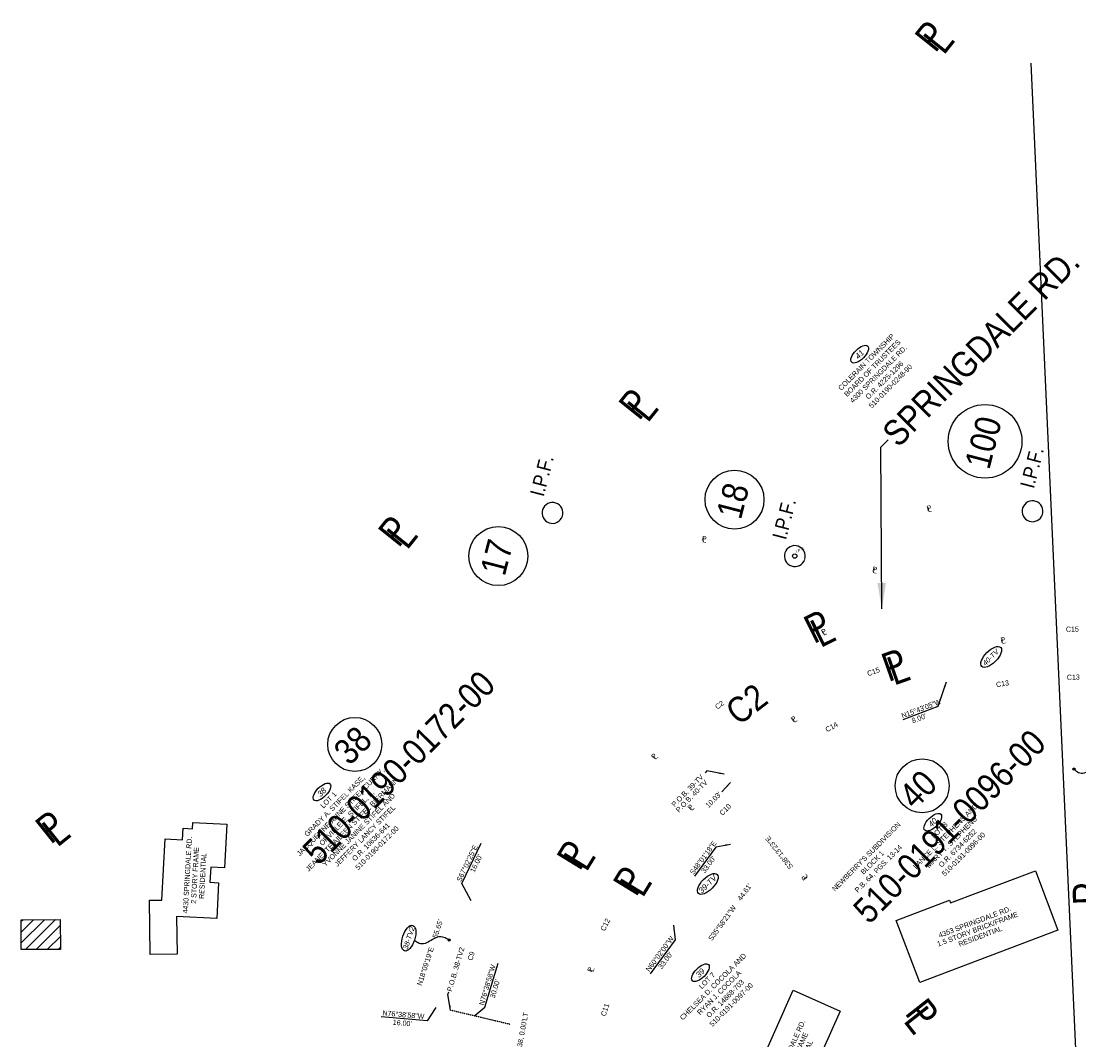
# Model space of a CAD drawing. Header units: feet. Extents: x 1337942 to 1371443, y 457715 to 485384.
# Tile 8 of 14: x 1369912 to 1370429, y 460253 to 460751. Entities that reach past the tile are written whole.
import ezdxf
from ezdxf.enums import TextEntityAlignment as Align

# ---------------------------------------------------------------- set-up
doc = ezdxf.new("R2010")
doc.units = ezdxf.units.FT
doc.header["$MEASUREMENT"] = 0
doc.linetypes.add('OhDOT_USTN5', pattern=[0.11, 0.055, -0.055])
for name, color, linetype in [('BD_X_Building', 130, 'Continuous'), ('BD_X_Hatch', 247, 'Continuous'), ('BD_X_Text', 134, 'Continuous'), ('DV_F_Lot_line', 94, 'OhDOT_USTN5'), ('RW_P_Text-Boundary', 20, 'Continuous'), ('RW_P_Text-Parcel', 140, 'Continuous'), ('RW_X_Text-CLplat', 30, 'Continuous'), ('RW_X_Text-PropMap', 10, 'Continuous'), ('SC_Scratch10', 7, 'Continuous'), ('TEXT', 7, 'Continuous')]:
    doc.layers.add(name, color=color, linetype=linetype)
doc.styles.add('Slanted', font='font31.shx', dxfattribs={"height": 0.1})
doc.styles.get("Standard").update_dxf_attribs({"font": 'font31.shx'})
doc.styles.add('Style-font31', font='font31.shx')
doc.styles.add('Text - CenterTop 0.14 Italic', font='ariali.ttf', dxfattribs={"height": 0.14})
doc.dimstyles.new('COEC', dxfattribs={"dimscale": 13.9, "dimtxt": 0.18, "dimasz": 0.18, "dimexe": 0.18, "dimexo": 0.0625, "dimgap": 0.09, "dimtad": 1, "dimzin": 0, "dimdsep": 46, "dimtxsty": 'Standard', "dimcen": 0.09, "dimclrd": 256, "dimclre": 256, "dimclrt": 256, "dimaunit": 1, "dimadec": 4, "dimazin": 0, "dimtfac": 1, "dimtofl": 0, "dimtmove": 0, "dimatfit": 3, "dimfxl": 1, "dimtolj": 1, "dimtzin": 0, "dimlwd": -1, "dimlwe": -1, "dimarcsym": 0})

msp = doc.modelspace()

# ---------------------------------------------------------------- hatches: boundary and pattern name
at = {"layer": 'BD_X_Hatch'}
h = msp.add_hatch(dxfattribs=at)
h.set_pattern_fill('ANSI31', color=256, scale=30)
h.paths.add_polyline_path([(1369931.121, 460311.853), (1369911.998, 460311.786), (1369912.049, 460297.186), (1369931.173, 460297.253)])

# ---------------------------------------------------------------- linework, layer by layer
at = {"layer": 'BD_X_Building', "flags": 128}
for points in [[(1369975.083, 460294.852), (1369974.773, 460321.33), (1369980.686, 460321.399), (1369982.298, 460351.367), (1369990.879, 460350.905), (1369991.181, 460356.509), (1369995.667, 460356.268), (1369995.833, 460359.363), (1370012.438, 460358.469), (1370011.29, 460337.13), (1370004.613, 460337.489), (1370004.215, 460330.085), (1370008.475, 460329.856), (1370007.536, 460312.406), (1369987.947, 460313.46), (1369988.163, 460295.005)], [(1370351.026, 460281.178), (1370339.571, 460311.464), (1370365.638, 460321.323), (1370366.124, 460320.039), (1370407.636, 460335.74), (1370418.605, 460306.739)]]:
    msp.add_lwpolyline(points, close=True, dxfattribs=at)
at = {"layer": 'BD_X_Building'}
for points in [[(1369931.173, 460297.253), (1369912.049, 460297.186), (1369911.998, 460311.786), (1369931.121, 460311.853)], [(1370287.099, 460211.024), (1370264.217, 460221.254), (1370289.288, 460277.331), (1370312.17, 460267.101)]]:
    msp.add_lwpolyline(points, close=True, dxfattribs=at)
at = {"layer": 'DV_F_Lot_line'}
msp.add_line((1370121.861, 460267.69), (1370151.05, 460260.763), dxfattribs=at)
at = {"layer": 'RW_P_Text-Parcel', "const_width": 0.525}
for points in [[(1370426.336, 460385.652, 1), (1370426.551, 460385.173, 1)], [(1370120.988, 460302.142, 1), (1370121.203, 460301.664, 1)]]:
    msp.add_lwpolyline(points, format="xyb", close=True, dxfattribs=at)
at = {"layer": 'RW_P_Text-Parcel'}
for centre, radius in [((1370290.012, 460489.49, 892.573), 1.05), ((1370426.443, 460385.413), 0.525), ((1370121.096, 460301.903), 0.525)]:
    msp.add_circle(centre, radius, dxfattribs=at)
for centre, major_axis, ratio in [((1370321.725, 460588.143, -921.209), (3.916, 3.951), 0.4566996), ((1370385.994, 460440.216, -921.209), (4.616, 4.657), 0.4567071), ((1370058.973, 460374.255, -921.209), (3.916, 3.951), 0.4566996), ((1370357.447, 460359.45, -921.209), (3.916, 3.951), 0.4566996), ((1370247.508, 460329.293, -921.209), (4.616, 4.657), 0.4567071), ((1370101.35, 460302.821), (2.043, 6.23), 0.4567071), ((1370243.904, 460285.937, -921.209), (3.916, 3.951), 0.4566996)]:
    msp.add_ellipse(centre, major_axis=major_axis, ratio=ratio, dxfattribs=at)
for points in [[(1370443.307, 460384.296), (1370442.87, 460384.61), (1370441.757, 460385.413), (1370439.685, 460386.302), (1370436.983, 460385.969), (1370434.424, 460384.605), (1370431.732, 460383.263), (1370428.541, 460383.189), (1370427.247, 460384.56), (1370426.625, 460385.22), (1370426.564, 460385.284), (1370426.504, 460385.349), (1370426.443, 460385.413)], [(1370121.096, 460301.903), (1370120.639, 460302.188), (1370119.474, 460302.915), (1370117.347, 460303.662), (1370114.674, 460303.149), (1370112.212, 460301.616), (1370109.616, 460300.098), (1370106.437, 460299.809), (1370105.054, 460301.091), (1370104.389, 460301.708), (1370104.325, 460301.768), (1370104.26, 460301.828), (1370104.195, 460301.888)]]:
    msp.add_open_spline(points, degree=3, knots=[0, 0, 0, 0, 1.3481612, 3.4385743, 5.4475307, 7.9042172, 10.6469584, 12.998967, 15.1777723, 15.1777723, 15.1777723, 15.3896935, 15.3896935, 15.3896935, 15.3896935], dxfattribs=at)
at = {"layer": 'RW_X_Text-CLplat'}
for centre, radius in [((1370382.965, 460545.548), 18), ((1370260.561, 460517.084), 14.4), ((1370145.173, 460489.462), 14.4)]:
    msp.add_circle(centre, radius, dxfattribs=at)
for centre in [(1370406.184, 460511.386, 888.885), (1370171.616, 460510.566, 900.355), (1370290.012, 460489.49, 892.573)]:
    msp.add_arc(centre, 5.1, 342.05368, 341.05368, dxfattribs=at)
at = {"layer": 'RW_X_Text-PropMap'}
for centre in [(1370075.015, 460397.452), (1370352.257, 460377.228)]:
    msp.add_circle(centre, 13.2, dxfattribs=at)
at = {"layer": 'SC_Scratch10', "color": 30}
msp.add_line((1370405.404, 460730.334), (1370427.888, 460230.84), dxfattribs=at)
at = {"layer": 'TEXT'}
msp.add_line((1370255.584, 460382.896), (1370255.584, 460382.896), dxfattribs=at)

# ---------------------------------------------------------------- texts
at = {"layer": 'BD_X_Text', "char_height": 2.5, "attachment_point": 1, "line_spacing_factor": 0.9, "style": 'Slanted'}
for s, insert, rotation in [('\\A1;\\pxqc;{\\W0.9;4430 SPRINGDALE RD.\\P2 STORY FRAME\\PRESIDENTIAL}', (1369990.561, 460308.015), 86.92056), ('\\A1;\\pxqc;{\\W0.9;4353 SPRINGDALE RD.\\P1.5 STORY BRICK/FRAME\\PRESIDENTIAL}', (1370353.446, 460302.818), 20.71806), ('\\A1;\\pxqc;{\\W0.9;4421 SPRINGDALE RD.\\P2 STORY FRAME\\PRESIDENTIAL}', (1370274.815, 460222.554), 65.91169)]:
    msp.add_mtext_dynamic_manual_height_columns(s, width=51.46918, gutter_width=0.7, heights=[31.601], dxfattribs=dict(at, insert=insert, rotation=rotation))
at = {"layer": 'RW_P_Text-Boundary', "style": 'Style-font31'}
for s, rotation, p in [('C15', 0.88897, (1370422.488, 460452.488)), ('C15', 20.95639, (1370325.928, 460430.718)), ('C13', 9.14779, (1370388.563, 460425.408)), ('C13', 0.88897, (1370422.931, 460429.029)), ('C2', 37.75639, (1370252.215, 460414.416)), ('C14', 29.32217, (1370305.813, 460403.375)), ("10.03'", 45.4739, (1370247.859, 460366.245)), ('C10', 45.4739, (1370254.701, 460362.519)), ('S38°13\'23"E', 128.22306, (1370289.316, 460337.779)), ('S67°02\'25"E', 64.437, (1370126.849, 460330.096)), ("16.00'", 64.437, (1370133.463, 460334.62)), ('S35°58\'21"W    44.61\'', 54.02749, (1370249.557, 460301.254)), ('N18°09\'19"E     55.65\'', 71.84483, (1370107.65, 460279.392)), ('C12', 63.98364, (1370197.166, 460306.005)), ('C9', 71.84483, (1370132.371, 460291.578)), ('N76°38\'58"W', 73.49042, (1370138.047, 460269.781)), ("30.00'", 73.49042, (1370143.366, 460273.241)), ('C11', 72.60736, (1370197.544, 460264.421)), ('N76°38\'58"W', 355.18141, (1370088.434, 460265.037)), ("16.00'", 355.18141, (1370093.476, 460260.488))]:
    msp.add_text(s, height=2.5, rotation=rotation, dxfattribs=at).set_placement(p)
at = {"layer": 'RW_P_Text-Boundary', "style": 'Style-font31', "width": 0.9}
for s, rotation, p in [('N15°43\'05"W', 20.89278, (1370342.681, 460410.154)), ("8.00'", 20.89278, (1370347.7, 460407.753)), ('P.O.B. 39-TV', 45.53804, (1370231.299, 460366.691)), ('P.O.B. 40-TV', 45.53804, (1370233.362, 460364.027)), ('S48°01\'18"E', 53.58359, (1370240.521, 460333.606)), ("33.00'", 53.58359, (1370246.042, 460334.295)), ('N60°02\'00"W', 53.58359, (1370218.993, 460286.185)), ('P.O.B. 38-TV2', 73.5741, (1370122.344, 460276.505)), ("33.00'", 53.58359, (1370225.058, 460287.506))]:
    msp.add_text(s, height=2.5, rotation=rotation, dxfattribs=at).set_placement(p)
at = {"layer": 'RW_P_Text-Parcel', "style": 'Text - CenterTop 0.14 Italic'}
for s, height, rotation, p in [('41', 2.8, 45.25296, (1370322.622, 460587.06, -921.209)), ('40-TV', 2.5, 45.25271, (1370386.608, 460439.122)), ('38', 2.8, 45.2528, (1370059.871, 460373.172, -921.209)), ('40', 2.8, 45.25279, (1370358.344, 460358.368, -921.209)), ('39-TV', 2.8, 45.2529, (1370248.406, 460328.21, -921.209)), ('38-TV2', 2.5, 71.84486, (1370102.609, 460302.517)), ('39', 2.8, 45.2529, (1370244.802, 460284.854, -921.209))]:
    msp.add_text(s, height=height, rotation=rotation, dxfattribs=at).set_placement(p, align=Align.CENTER)
at = {"layer": 'RW_P_Text-Parcel', "style": 'Style-font31'}
for s, rotation, p in [('P', 13.03723, (1370354.745, 460511.459)), ('L', 13.03723, (1370355.236, 460510.887)), ('P', 349.88333, (1370244.402, 460496.944)), ('L', 349.88333, (1370244.746, 460496.325)), ('P', 349.89806, (1370327.731, 460481.954)), ('L', 349.89806, (1370328.008, 460481.274)), ('P', 25.94137, (1370303.657, 460450.995)), ('L', 25.94137, (1370304.247, 460450.585)), ('P', 8.32225, (1370390.711, 460447.136)), ('L', 8.32225, (1370391.233, 460446.637)), ('P', 33.99043, (1370289.169, 460408.219)), ('L', 33.99043, (1370289.855, 460407.995)), ('P', 46.37613, (1370221.346, 460390.008)), ('L', 46.37613, (1370222.052, 460389.893)), ('P', 46.0426, (1370239.144, 460365.063)), ('L', 46.0426, (1370239.862, 460364.987)), ('P', 128.22306, (1370296.379, 460332.231)), ('L', 128.22306, (1370296.556, 460332.847)), ('P', 69.26235, (1370190.848, 460285.975)), ('L', 69.26235, (1370191.537, 460286.188))]:
    msp.add_text(s, height=2.5, rotation=rotation, dxfattribs=at).set_placement(p)
at = {"layer": 'RW_P_Text-Parcel'}
msp.add_text('I.P.F.', height=1.4, rotation=24.62038, dxfattribs=at).set_placement((1370290.861, 460490.959, 892.573))
at = {"layer": 'RW_P_Text-Parcel', "char_height": 2.5, "attachment_point": 2, "style": 'Style-font31'}
for s, width, insert, rotation in [('COLERAIN TOWNSHIP\\PBOARD OF TRUSTEES\\P4300 SPRINGDALE RD.\\PO.R. 4225-1296\\P510-0190-0248-90', 82.96719, (1370324.026, 460585.141), 45.25296), ('LOT 1\\PGRADY A. STIFEL KASE,\\PJACQUELINE ANNE STIFEL CURRY,\\PORVILLE E. STIFEL, II,\\PJEANETTE AILEEN STIFEL BIERMANN,\\PYVONNE JANINE STIFEL AND\\PJEFFERY LANCY STIFEL\\PO.R. 10636-641\\P510-0190-0172-00', 82.96719, (1370061.275, 460371.253), 45.2528), ('LOT 8\\PLANCE L. STEPHENS AND\\PMARY T. STEPHENS\\PO.R. 6734-6252\\P510-0191-0096-00', 82.96719, (1370359.749, 460356.449), 45.25279), ("{\\W0.9;NEWBERRY'S SUBDIVISION\\PBLOCK 1\\PP.B. 64, PGS. 13-14}", 54.92455, (1370324.054, 460343.548), 45.25279), ('LOT 7\\PCHELSEA D. COCOLA AND\\PRYAN J. COCOLA\\PO.R. 14868-703\\P510-0191-0097-00', 82.96719, (1370246.206, 460282.935), 45.2529)]:
    msp.add_mtext_dynamic_manual_height_columns(s, width=width, gutter_width=50, heights=[55.93], dxfattribs=dict(at, insert=insert, rotation=rotation))
at = {"layer": 'RW_P_Text-Parcel', "insert": (1370149.166, 460223.609), "char_height": 2.5, "width": 48.89069, "attachment_point": 1, "rotation": 79.16306, "line_spacing_factor": 0.9, "style": 'Style-font31'}
msp.add_mtext("{\\W0.9;PC STA. 120+87.38, 0.00'LT}", dxfattribs=at)
at = {"layer": 'RW_X_Text-CLplat', "width": 0.9}
for s, p in [('100', (1370388.14, 460543.442)), ('18', (1370265.737, 460514.978)), ('17', (1370150.348, 460487.356))]:
    msp.add_text(s, height=12.5, rotation=75.51972, dxfattribs=at).set_placement(p, align=Align.CENTER)
for p in [(1370167.291, 460518.148, 900.355), (1370406.767, 460522.134, 888.885), (1370285.687, 460497.072, 892.573)]:
    msp.add_text('I.P.F.', height=7, rotation=75.51972, dxfattribs=at).set_placement(p)
at = {"layer": 'RW_X_Text-CLplat', "style": 'Style-font31', "width": 0.9}
msp.add_text('C2', height=12.5, rotation=37.75639, dxfattribs=at).set_placement((1370262.621, 460406.316))
at = {"layer": 'RW_X_Text-PropMap', "style": 'Style-font31', "width": 0.9}
for s, height, rotation, p in [('P', 14, 51.31889, (1370358.641, 460734.916)), ('L', 14, 51.31889, (1370362.798, 460733.883)), ('P', 14, 51.31889, (1370213.96, 460555.195)), ('L', 14, 51.31889, (1370218.118, 460554.161)), ('P', 14, 51.31889, (1370096.431, 460493.105)), ('L', 14, 51.31889, (1370100.588, 460492.071)), ('P', 14, 26.34019, (1370299.259, 460446.397)), ('L', 14, 26.34019, (1370302.508, 460444.461)), ('P', 14, 19.52553, (1370335.726, 460427.882)), ('L', 14, 19.52553, (1370338.449, 460426.129)), ('510-0190-0172-00', 12.5, 45.15667, (1370057.294, 460337.902)), ('38', 12.5, 45.15667, (1370072.512, 460386.718)), ('510-0191-0096-00', 12.5, 45.15667, (1370326.353, 460309.163)), ('40', 12.5, 45.15667, (1370348.701, 460365.266)), ('P', 14, 38.59806, (1369926.409, 460348.296)), ('L', 14, 38.59806, (1369929.671, 460346.888)), ('P', 14, 58.4909, (1370184.913, 460335.173)), ('L', 14, 58.4909, (1370188.185, 460334.733)), ('P', 14, 58.4909, (1370212.429, 460322.539)), ('L', 14, 58.4909, (1370215.701, 460322.099)), ('P', 14, 91.15639, (1370439.931, 460319.087)), ('P', 14, 308.22306, (1370343.383, 460266.047)), ('L', 14, 308.22306, (1370342.688, 460262.247))]:
    msp.add_text(s, height=height, rotation=rotation, dxfattribs=at).set_placement(p)
at = {"layer": 'RW_X_Text-PropMap', "insert": (1370331.735, 460550.924), "char_height": 12.5, "width": 239.24585, "attachment_point": 1, "rotation": 45.15667, "style": 'Style-font31'}
msp.add_mtext('{\\W0.9;SPRINGDALE RD.}', dxfattribs=at)

# ---------------------------------------------------------------- leaders
at = {"layer": 'RW_P_Text-Boundary'}
for points in [[(1370363.903, 460427.82), (1370359.926, 460416.031), (1370342.8, 460409.465)], [(1370255.504, 460382.992), (1370247.094, 460384.565), (1370246.167, 460383.62)], [(1370258.528, 460378.837), (1370254.355, 460374.312)], [(1370131.853, 460321.076), (1370127.373, 460329.498), (1370136.807, 460349.211)], [(1370258.518, 460348.642), (1370251.454, 460347.263), (1370240.994, 460333.09)], [(1370230.774, 460309.075), (1370231.539, 460301.919), (1370219.323, 460285.367)], [(1370133.655, 460264.956), (1370138.614, 460269.055), (1370145.001, 460290.602)], [(1370121.861, 460267.69), (1370120.555, 460275.235), (1370120.93, 460276.505)], [(1370114.648, 460268.964), (1370110.314, 460262.445), (1370087.913, 460264.326)]]:
    msp.add_leader(points, dimstyle='COEC', override={"dimscale": 13, "dimgap": 0.09, "dimtad": 0}, dxfattribs=at)
at = {"layer": 'RW_X_Text-PropMap'}
msp.add_leader([(1370332.558, 460463.699), (1370332.103, 460542.748), (1370335.605, 460546.288)], dimstyle='COEC', override={"dimscale": 70, "dimgap": 0.09, "dimtad": 0}, dxfattribs=at)

doc.saveas('drawing.dxf')
